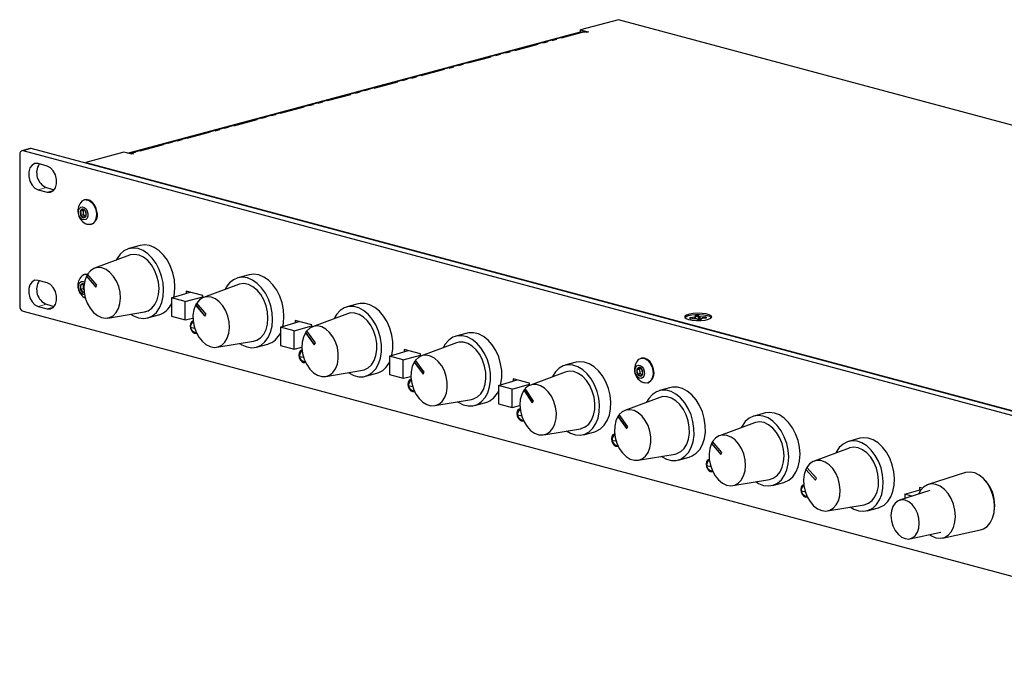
# Paper-space layout '_Dimetric' of a CAD drawing. Header units: millimetres. Extents: x -319 to 151, y -34 to 133.
# Tile 1 of 2: x -319 to -61, y -34 to 133. Entities that reach past the tile are written whole.
import ezdxf

# ---------------------------------------------------------------- set-up
doc = ezdxf.new("R2010")
doc.units = ezdxf.units.MM
doc.linetypes.add('PHANTOM', pattern=[12.7, 6.35, -1.27, 1.27, -1.27, 1.27, -1.27])

psp = doc.layouts.new('_Dimetric')

# ---------------------------------------------------------------- linework, layer by layer
at = {"color": 7, "linetype": 'Continuous', "lineweight": 25}
for p, q in [((-161.83, 133.05), (-171.8, 130.38)), ((149.78, 49.57), (-161.83, 133.05)), ((-290.54, 98.07), (-171.8, 129.88)), ((-171.23, 129.84), (-290.01, 98.02)), ((-171.8, 130.38), (-169.75, 129.83)), ((-171.8, 129.68), (-171.8, 130.38)), ((-170.2, 129.71), (-170.65, 129.83)), ((-169.75, 129.83), (-170.2, 129.71)), ((-316.05, 99.28), (-318.2, 98.71)), ((21.59, 7.76), (-317.87, 98.71)), ((23.73, 8.34), (-315.72, 99.28)), ((-291.47, 98.32), (-301.44, 95.65)), ((-289.42, 97.77), (-291.47, 98.32)), ((-318.77, 97.72), (-318.77, 58.08)), ((-301.44, 95.46), (-301.44, 95.65)), ((-301.44, 95.65), (10.17, 12.16)), ((-289.42, 98.01), (-288.97, 97.89)), ((-288.97, 97.89), (-289.42, 97.77)), ((-311.58, 94.7), (-313.92, 95.32)), ((-313.92, 88.47), (-311.58, 87.85)), ((-311.77, 89.05), (-309.7, 88.49)), ((-301.67, 85.85), (-301.83, 85.8)), ((-302.22, 83.05), (-302.87, 82.88)), ((-301.96, 83.27), (-302.22, 83.05)), ((-302.22, 83.05), (-302.09, 81.93)), ((-302.09, 81.93), (-302.75, 81.75)), ((-302.09, 81.93), (-301.53, 81.49)), ((-300.11, 79.38), (-299.94, 79.42)), ((-287.17, 73.86), (-290.13, 73.06)), ((-290.01, 71.3), (-299.18, 67.89)), ((-311.58, 64.11), (-313.92, 64.73)), ((-301.67, 66.27), (-301.83, 66.23)), ((-301.26, 65.83), (-301.29, 65.82)), ((-301.29, 65.82), (-298.82, 62.95)), ((-301.26, 65.83), (-298.8, 62.98)), ((-301.03, 66.25), (-301.2, 65.95)), ((-298.53, 63.48), (-300.99, 66.35)), ((-258.61, 66.2), (-261.58, 65.41)), ((-302.16, 63.62), (-302.82, 63.44)), ((-302.16, 62.52), (-302.82, 62.34)), ((-301.97, 63.72), (-302.16, 63.62)), ((-302.16, 63.62), (-302.16, 62.52)), ((-302.16, 62.52), (-301.92, 62.26)), ((-302.12, 64.39), (-301.79, 64.25)), ((-298.82, 62.95), (-298.53, 63.48)), ((-261.46, 63.65), (-270.63, 60.24)), ((-278.98, 60.13), (-274.06, 61.62)), ((-275.37, 59.16), (-278.98, 60.13)), ((-278.98, 60.13), (-278.98, 55.35)), ((-275.37, 59.16), (-270.81, 60.45)), ((-270.81, 60.75), (-275.12, 61.9)), ((-275.12, 61.9), (-275.12, 61.3)), ((-270.81, 60.16), (-270.81, 60.75)), ((-313.92, 57.88), (-311.58, 57.26)), ((-311.77, 58.46), (-309.7, 57.9)), ((-275.37, 54.39), (-275.37, 59.16)), ((-272.65, 58.28), (-272.68, 58.27)), ((-272.68, 58.27), (-270.25, 55.34)), ((-272.65, 58.28), (-270.23, 55.37)), ((-272.41, 58.7), (-272.59, 58.4)), ((-269.94, 55.86), (-272.38, 58.79)), ((-230.06, 58.55), (-233.02, 57.76)), ((-317.87, 56.62), (21.59, -34.33)), ((-295.69, 54.84), (-286.04, 56.46)), ((-285.26, 54.88), (-282.3, 55.67)), ((-278.98, 55.35), (-275.37, 54.39)), ((-275.37, 54.39), (-273.37, 54.86)), ((-270.25, 55.34), (-269.94, 55.86)), ((-242.25, 53.1), (-246.56, 54.25)), ((-246.56, 54.25), (-246.56, 53.65)), ((-232.9, 56), (-242.07, 52.59)), ((-142.34, 54.96), (-143.18, 54.91)), ((-143.16, 54.83), (-143.18, 54.91)), ((-143, 54.68), (-142.15, 54.73)), ((-141.79, 55.06), (-142.34, 54.96)), ((-142.33, 54.72), (-142.34, 54.96)), ((-142.15, 54.73), (-141.5, 54.7)), ((-141.84, 55.46), (-141.67, 55.24)), ((-141.67, 55.24), (-141.79, 55.06)), ((-141.76, 54.71), (-141.79, 55.06)), ((-141.62, 54.7), (-141.67, 55.24)), ((-141.5, 54.7), (-141.13, 54.55)), ((-141.13, 54.55), (-140.95, 54.32)), ((-140.8, 55.29), (-140.98, 55.51)), ((-140.98, 55.29), (-140.98, 55.51)), ((-140.98, 55.29), (-140.91, 54.37)), ((-140.88, 54.32), (-140.8, 55.29)), ((-140.43, 55.14), (-140.8, 55.29)), ((-140.47, 54.34), (-140.43, 55.14)), ((-139.77, 55.11), (-140.43, 55.14)), ((-140.28, 54.35), (-140.26, 54.6)), ((-140.26, 54.6), (-140.14, 54.77)), ((-140.08, 54.37), (-140.26, 54.6)), ((-140.14, 54.77), (-139.59, 54.87)), ((-138.93, 55.15), (-139.77, 55.11)), ((-139.77, 54.84), (-139.77, 55.11)), ((-139.59, 54.87), (-138.75, 54.92)), ((-139, 54.91), (-138.98, 54.94)), ((-138.98, 54.94), (-138.93, 55.15)), ((-250.43, 52.48), (-245.5, 53.97)), ((-246.81, 51.51), (-250.43, 52.48)), ((-250.43, 52.48), (-250.43, 47.7)), ((-246.81, 51.51), (-242.25, 52.8)), ((-242.25, 52.51), (-242.25, 53.1)), ((-246.81, 46.74), (-246.81, 51.51)), ((-243.87, 51.03), (-243.9, 51.01)), ((-243.9, 51.01), (-241.62, 47.86)), ((-243.87, 51.03), (-241.6, 47.89)), ((-243.6, 51.41), (-243.8, 51.13)), ((-241.28, 48.33), (-243.56, 51.49)), ((-201.5, 50.9), (-204.46, 50.11)), ((-267.13, 47.19), (-257.48, 48.81)), ((-256.71, 47.23), (-253.74, 48.02)), ((-250.43, 47.7), (-246.81, 46.74)), ((-246.81, 46.74), (-244.82, 47.21)), ((-241.62, 47.86), (-241.28, 48.33)), ((-213.7, 45.45), (-218.01, 46.6)), ((-218.01, 46.6), (-218.01, 45.99)), ((-204.34, 48.35), (-213.51, 44.93)), ((-221.87, 44.83), (-216.95, 46.32)), ((-218.26, 43.86), (-221.87, 44.83)), ((-221.87, 44.83), (-221.87, 40.05)), ((-218.26, 43.86), (-213.7, 45.15)), ((-213.7, 44.86), (-213.7, 45.45)), ((-155.83, 44.33), (-155.99, 44.28)), ((-218.26, 39.08), (-218.26, 43.86)), ((-215.35, 43.31), (-215.39, 43.29)), ((-215.39, 43.29), (-213.07, 40.17)), ((-215.35, 43.31), (-213.05, 40.21)), ((-215.09, 43.69), (-215.29, 43.41)), ((-212.74, 40.66), (-215.05, 43.78)), ((-172.94, 43.25), (-175.91, 42.46)), ((-156.41, 41.41), (-157.07, 41.23)), ((-156.13, 41.73), (-156.41, 41.41)), ((-156.41, 41.41), (-156.18, 40.29)), ((-238.57, 39.54), (-228.93, 41.16)), ((-228.15, 39.58), (-225.19, 40.37)), ((-221.87, 40.05), (-218.26, 39.08)), ((-218.26, 39.08), (-216.26, 39.55)), ((-213.07, 40.17), (-212.74, 40.66)), ((-185.14, 37.79), (-189.45, 38.95)), ((-189.45, 38.95), (-189.45, 38.34)), ((-175.79, 40.7), (-184.95, 37.28)), ((-156.18, 40.29), (-156.84, 40.11)), ((-156.18, 40.29), (-155.67, 39.99)), ((-193.31, 37.18), (-188.39, 38.66)), ((-189.7, 36.21), (-193.31, 37.18)), ((-193.31, 37.18), (-193.31, 32.4)), ((-189.7, 36.21), (-185.14, 37.5)), ((-189.7, 31.43), (-189.7, 36.21)), ((-186.32, 36.3), (-186.53, 36.05)), ((-184.09, 33.09), (-186.28, 36.38)), ((-185.14, 37.21), (-185.14, 37.79)), ((-154.27, 37.86), (-154.11, 37.9)), ((-148.16, 36.61), (-151.12, 35.82)), ((-186.6, 35.95), (-186.64, 35.93)), ((-186.64, 35.93), (-184.45, 32.65)), ((-186.6, 35.95), (-184.43, 32.68)), ((-151, 34.06), (-160.17, 30.64)), ((-210.02, 31.89), (-200.37, 33.51)), ((-199.59, 31.93), (-196.63, 32.72)), ((-193.31, 32.4), (-189.7, 31.43)), ((-189.7, 31.43), (-187.7, 31.9)), ((-184.45, 32.65), (-184.09, 33.09)), ((-161.98, 29.06), (-162.02, 29.05)), ((-162.02, 29.05), (-159.72, 25.9)), ((-161.98, 29.06), (-159.7, 25.93)), ((-161.72, 29.44), (-161.92, 29.17)), ((-159.38, 26.38), (-161.68, 29.53)), ((-123.37, 29.97), (-126.34, 29.18)), ((-181.46, 24.24), (-171.81, 25.86)), ((-159.72, 25.9), (-159.38, 26.38)), ((-126.21, 27.42), (-135.38, 24)), ((-171.04, 24.28), (-168.07, 25.07)), ((-98.59, 23.33), (-101.55, 22.54)), ((-137.46, 21.94), (-137.49, 21.93)), ((-137.49, 21.93), (-135.02, 19.06)), ((-137.46, 21.94), (-135.01, 19.09)), ((-137.23, 22.37), (-137.4, 22.06)), ((-134.73, 19.6), (-137.2, 22.46)), ((-101.43, 20.78), (-110.6, 17.36)), ((-156.67, 17.6), (-147.03, 19.22)), ((-146.25, 17.64), (-143.29, 18.43)), ((-135.02, 19.06), (-134.73, 19.6)), ((-112.52, 15.6), (-112.68, 15.28)), ((-109.97, 12.91), (-112.49, 15.7)), ((-112.74, 15.16), (-112.77, 15.15)), ((-112.77, 15.15), (-110.26, 12.37)), ((-112.74, 15.16), (-110.24, 12.4)), ((-110.26, 12.37), (-109.97, 12.91)), ((-70.96, 14.33), (-80.72, 11.21)), ((-131.89, 10.96), (-122.24, 12.58)), ((-121.46, 11), (-118.5, 11.79)), ((-82.26, 10.23), (-82.94, 10.42)), ((-82.94, 10.42), (-82.94, 9.81)), ((-80.27, 9.66), (-88.22, 7.12)), ((-86.81, 8.65), (-82.51, 9.94)), ((-84.98, 8.16), (-86.81, 8.65)), ((-86.81, 8.65), (-86.81, 7.57)), ((-107.1, 4.31), (-97.45, 5.94)), ((-96.68, 4.36), (-93.72, 5.15)), ((-85.5, -3.01), (-77.35, -1.24)), ((-76.97, -2.81), (-66.95, -0.63))]:
    psp.add_line(p, q, dxfattribs=at)
at = {"color": 7, "linetype": 'PHANTOM', "lineweight": 18}
for p, q in [((-170.65, 129.83), (-289.42, 98.01)), ((-317.87, 98.71), (-315.72, 99.28)), ((-289.42, 97.77), (-289.42, 98.01)), ((-311.77, 89.05), (-313.92, 88.47)), ((-309.87, 88.3), (-311.58, 87.85)), ((-311.77, 58.46), (-313.92, 57.88)), ((-309.87, 57.71), (-311.58, 57.26))]:
    psp.add_line(p, q, dxfattribs=at)
at = {"color": 7, "linetype": 'Continuous', "lineweight": 25, "flags": 128}
for points in [[(-171.23, 129.84), (-170.96, 129.87), (-170.65, 129.83)], [(-317.87, 98.71), (-318.04, 98.73), (-318.21, 98.71), (-318.37, 98.63), (-318.5, 98.52), (-318.61, 98.36), (-318.7, 98.17), (-318.75, 97.96), (-318.77, 97.72)], [(-315.72, 99.28), (-315.9, 99.31), (-316.05, 99.28)], [(-313.92, 95.32), (-314.78, 95.35), (-315.53, 94.95), (-316.09, 94.19), (-316.39, 93.16), (-316.39, 91.97), (-316.09, 90.77), (-315.53, 89.71), (-314.78, 88.91), (-313.92, 88.47)], [(-311.58, 87.85), (-310.72, 87.82), (-309.97, 88.21), (-309.4, 88.97), (-309.11, 90.01), (-309.11, 91.2), (-309.4, 92.4), (-309.97, 93.46), (-310.72, 94.26), (-311.58, 94.7)], [(-298.48, 82.52), (-298.73, 83.59), (-299.2, 84.55), (-299.85, 85.3), (-300.6, 85.77), (-301.37, 85.9), (-301.67, 85.85)], [(-301.34, 85.85), (-300.57, 85.64), (-299.84, 85.1), (-299.23, 84.28), (-298.81, 83.28), (-298.62, 82.21), (-298.69, 81.17), (-299.01, 80.29), (-299.54, 79.66), (-300.22, 79.35), (-300.98, 79.39), (-301.22, 79.47)], [(-302.31, 84), (-301.83, 83.85), (-301.39, 83.46), (-301.06, 82.88), (-300.89, 82.22), (-300.91, 81.57), (-301.11, 81.02), (-301.47, 80.67), (-301.92, 80.56), (-302.4, 80.72), (-302.84, 81.11), (-303.17, 81.68), (-303.34, 82.34), (-303.32, 83), (-303.12, 83.54), (-302.77, 83.89), (-302.31, 84)], [(-289.69, 55.85), (-288.95, 55.4), (-287.65, 54.89), (-286.35, 54.73), (-285.1, 54.93), (-283.96, 55.47), (-282.96, 56.34), (-282.14, 57.5), (-281.53, 58.92), (-281.16, 60.52), (-281.05, 62.26), (-281.18, 64.07), (-281.57, 65.87), (-282.2, 67.59), (-283.03, 69.18), (-284.05, 70.57), (-285.2, 71.71), (-286.45, 72.54), (-287.75, 73.05), (-289.05, 73.21), (-290.3, 73.01), (-291.44, 72.47), (-292.44, 71.6), (-293.26, 70.44), (-293.48, 70.01)], [(-278.4, 60.31), (-278.2, 61.32), (-278.08, 63.06), (-278.22, 64.86), (-278.61, 66.66), (-279.23, 68.39), (-280.07, 69.98), (-281.08, 71.37), (-282.24, 72.5), (-283.49, 73.34), (-284.79, 73.85), (-286.09, 74), (-287.17, 73.86)], [(-286.04, 56.46), (-285.08, 56.77), (-284.12, 57.43), (-283.32, 58.4), (-282.73, 59.63), (-282.37, 61.06), (-282.26, 62.62), (-282.4, 64.25), (-282.79, 65.87), (-283.42, 67.4), (-284.24, 68.77), (-285.22, 69.91), (-286.32, 70.78), (-287.49, 71.32), (-288.66, 71.53), (-289.79, 71.38), (-290.01, 71.3)], [(-301.29, 65.82), (-301.72, 64.57), (-301.92, 63.16), (-301.87, 61.66), (-301.57, 60.15), (-301.05, 58.71), (-300.32, 57.41), (-299.42, 56.31), (-298.41, 55.49), (-297.33, 54.97), (-296.24, 54.79), (-295.2, 54.96), (-294.26, 55.46), (-293.47, 56.28), (-292.87, 57.36), (-292.5, 58.66), (-292.36, 60.09), (-292.48, 61.6), (-292.83, 63.11), (-293.41, 64.52), (-294.19, 65.77), (-295.12, 66.8), (-296.15, 67.55), (-297.24, 67.98), (-298.32, 68.08), (-299.34, 67.82), (-300.25, 67.24), (-300.99, 66.35)], [(-313.92, 64.73), (-314.78, 64.76), (-315.53, 64.36), (-316.09, 63.6), (-316.39, 62.57), (-316.39, 61.38), (-316.09, 60.18), (-315.53, 59.12), (-314.78, 58.32), (-313.92, 57.88)], [(-301, 66.3), (-301, 66.3), (-301.67, 66.27)], [(-261.13, 48.2), (-260.52, 47.82), (-259.23, 47.28), (-257.93, 47.08), (-256.67, 47.24), (-255.52, 47.75), (-254.5, 48.58), (-253.66, 49.72), (-253.03, 51.11), (-252.63, 52.7), (-252.49, 54.42), (-252.6, 56.22), (-252.96, 58.03), (-253.56, 59.77), (-254.38, 61.37), (-255.38, 62.79), (-256.52, 63.95), (-257.76, 64.82), (-259.06, 65.36), (-260.36, 65.56), (-261.61, 65.4), (-262.77, 64.89), (-263.79, 64.06), (-264.63, 62.92), (-264.92, 62.36)], [(-249.84, 52.66), (-249.67, 53.49), (-249.53, 55.22), (-249.64, 57.02), (-250, 58.82), (-250.6, 60.56), (-251.41, 62.17), (-252.41, 63.58), (-253.55, 64.74), (-254.8, 65.61), (-256.09, 66.16), (-257.39, 66.35), (-258.61, 66.2)], [(-311.58, 57.26), (-310.72, 57.23), (-309.97, 57.62), (-309.4, 58.39), (-309.11, 59.42), (-309.11, 60.61), (-309.4, 61.81), (-309.97, 62.87), (-310.72, 63.67), (-311.58, 64.11)], [(-301.77, 60.99), (-302.12, 61.02), (-302.59, 61.27), (-302.99, 61.75), (-303.26, 62.37), (-303.36, 63.04), (-303.26, 63.66), (-302.99, 64.13), (-302.59, 64.39), (-302.12, 64.39), (-302.12, 64.39)], [(-257.48, 48.81), (-256.62, 49.07), (-255.64, 49.7), (-254.83, 50.64), (-254.22, 51.85), (-253.83, 53.26), (-253.7, 54.82), (-253.82, 56.45), (-254.19, 58.07), (-254.79, 59.61), (-255.6, 60.99), (-256.57, 62.16), (-257.66, 63.05), (-258.82, 63.63), (-259.99, 63.87), (-261.13, 63.76), (-261.46, 63.65)], [(-272.68, 58.27), (-273.14, 57.04), (-273.36, 55.64), (-273.33, 54.15), (-273.05, 52.63), (-272.55, 51.18), (-271.83, 49.86), (-270.95, 48.75), (-269.95, 47.9), (-268.87, 47.36), (-267.78, 47.15), (-266.74, 47.28), (-265.78, 47.75), (-264.98, 48.54), (-264.36, 49.6), (-263.96, 50.88), (-263.81, 52.31), (-263.9, 53.82), (-264.23, 55.32), (-264.79, 56.75), (-265.55, 58.02), (-266.47, 59.07), (-267.5, 59.85), (-268.58, 60.31), (-269.67, 60.43), (-270.7, 60.21), (-271.61, 59.65), (-272.38, 58.79)], [(-232.57, 40.55), (-232.51, 40.5), (-231.23, 39.82), (-229.92, 39.47), (-228.64, 39.48), (-227.44, 39.84), (-226.36, 40.54), (-225.44, 41.55), (-224.71, 42.83), (-224.21, 44.34), (-223.96, 46.02), (-223.96, 47.8), (-224.22, 49.61), (-224.72, 51.38), (-225.45, 53.05), (-226.37, 54.56), (-227.46, 55.83), (-228.66, 56.83), (-229.94, 57.52), (-231.25, 57.87), (-232.53, 57.86), (-233.73, 57.5), (-234.81, 56.8), (-235.73, 55.79), (-236.37, 54.71)], [(-221.28, 45.01), (-221.25, 45.14), (-221, 46.81), (-221, 48.59), (-221.26, 50.4), (-221.76, 52.18), (-222.48, 53.85), (-223.41, 55.35), (-224.49, 56.63), (-225.7, 57.63), (-226.98, 58.32), (-228.28, 58.66), (-229.56, 58.66), (-230.06, 58.55)], [(-228.93, 41.16), (-228.48, 41.27), (-227.45, 41.77), (-226.57, 42.59), (-225.87, 43.7), (-225.4, 45.04), (-225.17, 46.55), (-225.19, 48.16), (-225.46, 49.79), (-225.97, 51.37), (-226.7, 52.83), (-227.61, 54.09), (-228.66, 55.09), (-229.8, 55.8), (-230.98, 56.17), (-232.14, 56.19), (-232.9, 56)], [(-143.47, 54.49), (-142.52, 54.3), (-141.4, 54.22), (-140.24, 54.23), (-139.15, 54.34), (-138.26, 54.54), (-137.66, 54.81), (-137.42, 55.12), (-137.57, 55.43), (-138.08, 55.71), (-138.91, 55.93), (-139.95, 56.07), (-141.11, 56.11), (-142.25, 56.04), (-143.25, 55.88), (-144.01, 55.64), (-144.43, 55.35), (-144.48, 55.04), (-144.15, 54.74), (-143.47, 54.49)], [(-144.27, 54.82), (-144.29, 54.95), (-144.06, 55.24), (-143.5, 55.49), (-142.67, 55.68), (-141.65, 55.79)], [(-141.65, 55.79), (-140.55, 55.8), (-139.5, 55.72), (-138.61, 55.55), (-137.98, 55.31), (-137.66, 55.03), (-137.66, 54.82)], [(-138.98, 54.94), (-138.94, 54.91), (-138.94, 54.91)], [(-273.32, 54.08), (-273.41, 54.05), (-273.79, 53.81), (-274.05, 53.36), (-274.13, 52.78), (-274.05, 52.15), (-273.79, 51.56), (-273.41, 51.12), (-272.97, 50.87), (-272.52, 50.88), (-272.42, 50.91)], [(-243.9, 51.01), (-244.44, 49.86), (-244.75, 48.52), (-244.81, 47.05), (-244.63, 45.54), (-244.2, 44.05), (-243.56, 42.68), (-242.74, 41.48), (-241.77, 40.53), (-240.72, 39.87), (-239.63, 39.53), (-238.56, 39.54), (-237.56, 39.89), (-236.7, 40.57), (-236.01, 41.53), (-235.53, 42.74), (-235.28, 44.12), (-235.28, 45.61), (-235.52, 47.12), (-236.01, 48.58), (-236.7, 49.92), (-237.56, 51.06), (-238.55, 51.94), (-239.62, 52.53), (-240.71, 52.78), (-241.77, 52.68), (-242.73, 52.24), (-243.56, 51.49)], [(-204.01, 32.9), (-203.85, 32.79), (-202.57, 32.13), (-201.27, 31.81), (-199.99, 31.84), (-198.79, 32.23), (-197.72, 32.95), (-196.81, 33.99), (-196.11, 35.29), (-195.63, 36.82), (-195.4, 38.5), (-195.42, 40.29), (-195.69, 42.1), (-196.21, 43.87), (-196.96, 45.53), (-197.89, 47.01), (-198.99, 48.27), (-200.2, 49.25), (-201.49, 49.91), (-202.79, 50.23), (-204.07, 50.2), (-205.26, 49.81), (-206.33, 49.08), (-207.24, 48.05), (-207.81, 47.06)], [(-192.69, 37.5), (-192.67, 37.61), (-192.43, 39.3), (-192.45, 41.08), (-192.73, 42.89), (-193.25, 44.66), (-193.99, 46.32), (-194.93, 47.81), (-196.03, 49.07), (-197.24, 50.04), (-198.52, 50.7), (-199.83, 51.02), (-201.1, 50.99), (-201.5, 50.9)], [(-200.37, 33.51), (-199.84, 33.64), (-198.82, 34.17), (-197.95, 35.01), (-197.27, 36.14), (-196.82, 37.49), (-196.6, 39.01), (-196.64, 40.62), (-196.93, 42.26), (-197.46, 43.83), (-198.21, 45.27), (-199.13, 46.52), (-200.18, 47.5), (-201.33, 48.18), (-202.51, 48.53), (-203.66, 48.53), (-204.34, 48.35)], [(-244.78, 46.42), (-244.86, 46.4), (-245.24, 46.16), (-245.49, 45.71), (-245.58, 45.13), (-245.49, 44.49), (-245.24, 43.91), (-244.86, 43.46), (-244.41, 43.22), (-243.96, 43.23), (-243.87, 43.26)], [(-215.39, 43.29), (-215.91, 42.13), (-216.2, 40.77), (-216.25, 39.3), (-216.05, 37.79), (-215.61, 36.31), (-214.95, 34.94), (-214.12, 33.76), (-213.15, 32.82), (-212.09, 32.18), (-211, 31.87), (-209.93, 31.9), (-208.94, 32.28), (-208.09, 32.97), (-207.41, 33.96), (-206.94, 35.17), (-206.71, 36.57), (-206.73, 38.06), (-206.99, 39.57), (-207.49, 41.03), (-208.19, 42.35), (-209.07, 43.48), (-210.07, 44.34), (-211.14, 44.9), (-212.23, 45.13), (-213.28, 45.01), (-214.24, 44.55), (-215.05, 43.78)], [(-156.91, 43.65), (-156.49, 44.05), (-155.8, 44.32)], [(-152.71, 41.42), (-153.05, 42.46), (-153.59, 43.35), (-154.29, 44), (-155.06, 44.34), (-155.82, 44.33), (-155.83, 44.33)], [(-155.8, 44.32), (-155.03, 44.25), (-154.27, 43.82), (-153.61, 43.1), (-153.11, 42.16), (-152.83, 41.1), (-152.8, 40.04), (-153.02, 39.09), (-153.47, 38.35), (-154.1, 37.91), (-154.84, 37.81), (-155.38, 37.95)], [(-175.46, 25.25), (-174.45, 24.66), (-173.15, 24.22), (-171.85, 24.14), (-170.63, 24.41), (-169.51, 25.02), (-168.54, 25.96), (-167.76, 27.18), (-167.21, 28.63), (-166.89, 30.27), (-166.82, 32.03), (-167.02, 33.84), (-167.45, 35.63), (-168.13, 37.34), (-169, 38.89), (-170.05, 40.23), (-171.23, 41.3), (-172.49, 42.07), (-173.8, 42.51), (-175.09, 42.6), (-176.31, 42.33), (-177.43, 41.71), (-178.4, 40.78), (-179.18, 39.56), (-179.25, 39.41)], [(-168.07, 25.07), (-167.66, 25.2), (-166.54, 25.82), (-165.58, 26.75), (-164.8, 27.97), (-164.24, 29.43), (-163.93, 31.07), (-163.86, 32.82), (-164.05, 34.63), (-164.49, 36.43), (-165.16, 38.13), (-166.04, 39.68), (-167.09, 41.02), (-168.26, 42.1), (-169.53, 42.87), (-170.83, 43.3), (-172.12, 43.39), (-172.94, 43.25)], [(-156.63, 42.48), (-156.15, 42.41), (-155.68, 42.09), (-155.31, 41.57), (-155.09, 40.92), (-155.05, 40.25), (-155.19, 39.66), (-155.5, 39.24), (-155.93, 39.05), (-156.41, 39.12), (-156.87, 39.44), (-157.24, 39.96), (-157.47, 40.6), (-157.51, 41.27), (-157.37, 41.86), (-157.06, 42.29), (-156.63, 42.48)], [(-216.21, 38.77), (-216.3, 38.75), (-216.68, 38.51), (-216.93, 38.06), (-217.02, 37.48), (-216.93, 36.84), (-216.68, 36.26), (-216.3, 35.81), (-215.85, 35.57), (-215.41, 35.57), (-215.31, 35.61)], [(-171.81, 25.86), (-171.62, 25.9), (-170.56, 26.32), (-169.64, 27.07), (-168.9, 28.12), (-168.37, 29.41), (-168.08, 30.88), (-168.04, 32.48), (-168.26, 34.11), (-168.72, 35.71), (-169.4, 37.2), (-170.27, 38.51), (-171.29, 39.58), (-172.42, 40.36), (-173.59, 40.81), (-174.76, 40.92), (-175.79, 40.7)], [(-155.79, 40.05), (-155.7, 40.01), (-155.65, 39.99)], [(-186.64, 35.93), (-187.22, 34.84), (-187.59, 33.53), (-187.7, 32.08), (-187.57, 30.57), (-187.2, 29.07), (-186.61, 27.67), (-185.82, 26.43), (-184.88, 25.42), (-183.84, 24.69), (-182.75, 24.28), (-181.67, 24.21), (-180.66, 24.48), (-179.76, 25.09), (-179.03, 25.99), (-178.5, 27.15), (-178.2, 28.5), (-178.14, 29.97), (-178.33, 31.49), (-178.77, 32.97), (-179.41, 34.34), (-180.24, 35.53), (-181.21, 36.47), (-182.27, 37.12), (-183.36, 37.45), (-184.43, 37.43), (-185.42, 37.07), (-186.28, 36.38)], [(-143.29, 18.43), (-142.54, 18.7), (-141.46, 19.41), (-140.55, 20.43), (-139.83, 21.73), (-139.34, 23.24), (-139.09, 24.92), (-139.1, 26.7), (-139.37, 28.51), (-139.88, 30.29), (-140.61, 31.95), (-141.54, 33.45), (-142.63, 34.72), (-143.84, 35.71), (-145.12, 36.39), (-146.42, 36.73), (-147.7, 36.71), (-148.16, 36.61)], [(-150.67, 18.61), (-150.57, 18.54), (-149.29, 17.86), (-147.98, 17.52), (-146.71, 17.54), (-145.51, 17.91), (-144.43, 18.62), (-143.51, 19.64), (-142.79, 20.93), (-142.3, 22.45), (-142.06, 24.13), (-142.07, 25.91), (-142.33, 27.72), (-142.84, 29.49), (-143.57, 31.16), (-144.5, 32.66), (-145.59, 33.93), (-146.8, 34.92), (-148.08, 35.59), (-149.39, 35.93), (-150.66, 35.91), (-151.86, 35.54), (-152.94, 34.84), (-153.86, 33.81), (-154.47, 32.77)], [(-147.03, 19.22), (-146.55, 19.34), (-145.52, 19.85), (-144.65, 20.68), (-143.96, 21.79), (-143.49, 23.14), (-143.26, 24.65), (-143.29, 26.26), (-143.57, 27.89), (-144.09, 29.47), (-144.83, 30.92), (-145.74, 32.17), (-146.79, 33.17), (-147.93, 33.87), (-149.11, 34.23), (-150.27, 34.25), (-151, 34.06)], [(-187.65, 31.12), (-187.74, 31.1), (-188.12, 30.86), (-188.37, 30.41), (-188.46, 29.83), (-188.37, 29.19), (-188.12, 28.61), (-187.74, 28.16), (-187.3, 27.92), (-186.85, 27.92), (-186.75, 27.96)], [(-162.02, 29.05), (-162.55, 27.89), (-162.85, 26.54), (-162.91, 25.07), (-162.72, 23.56), (-162.29, 22.08), (-161.64, 20.7), (-160.81, 19.51), (-159.85, 18.57), (-158.79, 17.91), (-157.7, 17.59), (-156.63, 17.6), (-155.64, 17.96), (-154.78, 18.65), (-154.09, 19.62), (-153.62, 20.83), (-153.37, 22.21), (-153.38, 23.7), (-153.63, 25.22), (-154.12, 26.68), (-154.82, 28.01), (-155.69, 29.14), (-156.68, 30.02), (-157.75, 30.59), (-158.84, 30.84), (-159.9, 30.73), (-160.86, 30.29), (-161.68, 29.53)], [(-125.89, 11.97), (-125.14, 11.51), (-123.84, 11), (-122.54, 10.85), (-121.3, 11.05), (-120.15, 11.59), (-119.15, 12.46), (-118.33, 13.63), (-117.73, 15.04), (-117.36, 16.65), (-117.25, 18.39), (-117.39, 20.19), (-117.78, 21.99), (-118.4, 23.72), (-119.24, 25.31), (-120.25, 26.69), (-121.41, 27.83), (-122.66, 28.66), (-123.96, 29.17), (-125.26, 29.33), (-126.5, 29.13), (-127.65, 28.58), (-128.65, 27.71), (-129.47, 26.55), (-129.68, 26.13)], [(-118.5, 11.79), (-118.33, 11.84), (-117.19, 12.38), (-116.19, 13.26), (-115.37, 14.42), (-114.77, 15.83), (-114.4, 17.44), (-114.28, 19.18), (-114.42, 20.98), (-114.81, 22.79), (-115.44, 24.51), (-116.27, 26.1), (-117.29, 27.49), (-118.45, 28.62), (-119.7, 29.46), (-121, 29.96), (-122.29, 30.12), (-123.37, 29.97)], [(-122.24, 12.58), (-121.28, 12.89), (-120.31, 13.55), (-119.52, 14.52), (-118.93, 15.75), (-118.57, 17.18), (-118.46, 18.75), (-118.6, 20.38), (-119, 21.99), (-119.62, 23.52), (-120.44, 24.89), (-121.43, 26.03), (-122.53, 26.89), (-123.69, 27.44), (-124.86, 27.64), (-125.99, 27.49), (-126.21, 27.42)], [(-162.86, 24.48), (-162.96, 24.46), (-163.34, 24.22), (-163.59, 23.77), (-163.68, 23.19), (-163.59, 22.55), (-163.34, 21.97), (-162.96, 21.52), (-162.51, 21.28), (-162.06, 21.28), (-161.97, 21.32)], [(-137.49, 21.93), (-137.93, 20.68), (-138.12, 19.27), (-138.07, 17.77), (-137.77, 16.26), (-137.24, 14.82), (-136.51, 13.52), (-135.62, 12.43), (-134.61, 11.6), (-133.53, 11.09), (-132.44, 10.91), (-131.4, 11.08), (-130.46, 11.58), (-129.67, 12.4), (-129.07, 13.48), (-128.7, 14.78), (-128.56, 16.22), (-128.68, 17.73), (-129.03, 19.23), (-129.62, 20.64), (-130.39, 21.89), (-131.32, 22.92), (-132.36, 23.67), (-133.44, 24.1), (-134.53, 24.19), (-135.55, 23.94), (-136.45, 23.35), (-137.2, 22.46)], [(-93.72, 5.15), (-93.39, 5.25), (-92.26, 5.85), (-91.28, 6.76), (-90.49, 7.96), (-89.92, 9.4), (-89.58, 11.03), (-89.5, 12.79), (-89.68, 14.59), (-90.1, 16.39), (-90.75, 18.1), (-91.62, 19.66), (-92.65, 21.02), (-93.83, 22.11), (-95.09, 22.91), (-96.39, 23.37), (-97.68, 23.47), (-98.59, 23.33)], [(-101.1, 5.33), (-100.18, 4.78), (-98.88, 4.32), (-97.58, 4.21), (-96.35, 4.46), (-95.22, 5.05), (-94.24, 5.97), (-93.45, 7.17), (-92.88, 8.61), (-92.55, 10.24), (-92.46, 11.99), (-92.64, 13.8), (-93.06, 15.59), (-93.72, 17.31), (-94.58, 18.87), (-95.62, 20.23), (-96.79, 21.32), (-98.05, 22.11), (-99.35, 22.57), (-100.65, 22.68), (-101.88, 22.43), (-103.01, 21.84), (-103.99, 20.93), (-104.78, 19.73), (-104.89, 19.49)], [(-97.45, 5.94), (-97.44, 5.94), (-96.36, 6.31), (-95.42, 7.02), (-94.65, 8.02), (-94.08, 9.28), (-93.75, 10.73), (-93.68, 12.31), (-93.85, 13.94), (-94.28, 15.55), (-94.93, 17.06), (-95.77, 18.4), (-96.77, 19.51), (-97.88, 20.34), (-99.05, 20.84), (-100.22, 21), (-101.34, 20.81), (-101.43, 20.78)], [(-138.08, 17.84), (-138.17, 17.82), (-138.55, 17.58), (-138.8, 17.13), (-138.89, 16.55), (-138.8, 15.91), (-138.55, 15.33), (-138.17, 14.88), (-137.72, 14.64), (-137.28, 14.64), (-137.18, 14.68)], [(-112.77, 15.15), (-113.18, 13.88), (-113.34, 12.46), (-113.26, 10.95), (-112.94, 9.44), (-112.38, 8.01), (-111.63, 6.74), (-110.72, 5.67), (-109.7, 4.88), (-108.61, 4.41), (-107.53, 4.27), (-106.5, 4.48), (-105.57, 5.02), (-104.8, 5.87), (-104.23, 6.98), (-103.88, 8.3), (-103.78, 9.75), (-103.92, 11.27), (-104.31, 12.76), (-104.91, 14.16), (-105.71, 15.39), (-106.65, 16.39), (-107.7, 17.1), (-108.79, 17.49), (-109.86, 17.54), (-110.87, 17.24), (-111.76, 16.62), (-112.49, 15.7)], [(-63.31, 5.43), (-63.44, 7.07), (-63.82, 8.7), (-64.43, 10.25), (-65.24, 11.64), (-66.22, 12.8), (-67.32, 13.7), (-68.49, 14.27), (-69.68, 14.5), (-70.82, 14.38), (-70.96, 14.33)], [(-113.29, 11.2), (-113.39, 11.18), (-113.76, 10.94), (-114.02, 10.49), (-114.11, 9.9), (-114.02, 9.27), (-113.76, 8.69), (-113.39, 8.24), (-112.94, 8), (-112.49, 8), (-112.39, 8.04)], [(-73.55, 2.87), (-73.68, 4.46), (-74.06, 6.04), (-74.67, 7.53), (-75.49, 8.85), (-76.46, 9.95), (-77.55, 10.76), (-78.69, 11.24), (-79.83, 11.37), (-80.92, 11.14), (-81.89, 10.57), (-82.7, 9.68), (-83.23, 8.71)], [(-83.04, 1.09), (-83.17, 2.43), (-83.54, 3.75), (-84.13, 4.96), (-84.89, 5.96), (-85.79, 6.71), (-86.75, 7.14), (-87.71, 7.22), (-88.6, 6.96), (-89.37, 6.36), (-89.96, 5.47), (-90.33, 4.35), (-90.46, 3.08), (-90.33, 1.74), (-89.96, 0.42), (-89.37, -0.79), (-88.6, -1.8), (-87.71, -2.54), (-86.75, -2.97), (-85.79, -3.06), (-84.89, -2.79), (-84.13, -2.19), (-83.54, -1.31), (-83.17, -0.19), (-83.04, 1.09)], [(-66.95, -0.63), (-66.22, -0.39), (-65.24, 0.25), (-64.43, 1.21), (-63.82, 2.43), (-63.44, 3.86), (-63.31, 5.43)], [(-63.42, 3.94), (-63.38, 4.18), (-63.25, 5.68)], [(-80.39, -1.9), (-79.83, -2.27), (-78.69, -2.75), (-77.55, -2.88), (-76.46, -2.66), (-75.49, -2.08), (-74.67, -1.19), (-74.06, -0.03), (-73.68, 1.35), (-73.55, 2.87)]]:
    psp.add_lwpolyline(points, dxfattribs=at)
at = {"color": 7, "linetype": 'PHANTOM', "lineweight": 18, "flags": 128}
for points in [[(-273.56, 52.3), (-273.74, 52.36), (-273.88, 52.43), (-273.97, 52.51), (-274, 52.59)], [(-245, 44.65), (-245.19, 44.71), (-245.32, 44.78), (-245.41, 44.86), (-245.44, 44.94)], [(-216.44, 37), (-216.63, 37.06), (-216.77, 37.13), (-216.85, 37.21), (-216.88, 37.29)], [(-187.88, 29.35), (-188.07, 29.41), (-188.21, 29.48), (-188.3, 29.56), (-188.32, 29.63)], [(-163.1, 22.71), (-163.29, 22.77), (-163.43, 22.84), (-163.51, 22.92), (-163.54, 22.99)], [(-138.31, 16.07), (-138.5, 16.13), (-138.64, 16.2), (-138.72, 16.28), (-138.75, 16.35)], [(-113.53, 9.43), (-113.71, 9.49), (-113.85, 9.56), (-113.94, 9.64), (-113.97, 9.71)]]:
    psp.add_lwpolyline(points, dxfattribs=at)
at = {"color": 7, "linetype": 'Continuous', "lineweight": 25}
for centre, radius, start, end in [((-289.72, 96.95), 1.1, 73.9841, 112.9754), ((-310.1, 92.94), 4.23, 146.8791, 246.835), ((-299.8, 82.9), 3.72, 142.4519, 247.544), ((-301.39, 84.16), 1.69, 88.5645, 143.6148), ((-301.37, 82.48), 1.55, 165.1785, 207.8572), ((-302.23, 82.75), 0.652, 91.0165, 169.0628), ((-302.4, 82.43), 0.988, 22.5871, 80.9663), ((-301.2, 82.66), 0.972, 141.1045, 190.0098), ((-301.01, 82.58), 0.561, 152.217, 238.0812), ((-302.86, 82.08), 1.55, 345.1785, 27.8572), ((-301.83, 82.13), 0.988, 202.5871, 260.9663), ((-300.86, 82.61), 1.3, 185.3396, 229.1245), ((-302, 81.81), 0.652, 271.0165, 349.0628), ((-301.27, 82.18), 0.708, 231.0234, 251.5351), ((-301.02, 81.82), 2.63, 294.0525, 15.4491), ((-310.1, 62.35), 4.23, 146.8791, 246.835), ((-299.8, 63.33), 3.72, 142.4519, 242.0027), ((-301.41, 64.63), 1.65, 77.4968, 144.3485), ((-296.39, 63.5), 5.39, 152.9814, 154.3903), ((-296.86, 63.76), 4.86, 147.5489, 149.0592), ((-301.48, 62.89), 1.45, 157.582, 202.418), ((-302.26, 63.23), 0.595, 75.8168, 159.0182), ((-301.72, 62.68), 1.16, 197.2902, 249.6675), ((-301.26, 63.11), 0.908, 138.8158, 182.6543), ((-300.76, 63.07), 1.4, 180.0419, 214.0525), ((-302.33, 63.04), 0.794, 55.048, 74.2529), ((-301.96, 62.15), 0.574, 254.3986, 280.0679), ((-317.27, 57.99), 1.5, 176.6365, 246.4081), ((-283.92, 60.81), 5.38, 287.5311, 336.5742), ((-267.95, 55.9), 5.26, 151.7469, 153.1787), ((-268.4, 56.17), 4.74, 146.2255, 147.7604), ((-142.87, 54.97), 0.316, 190.2136, 245.8841), ((-140.98, 47.8), 7.71, 89.9825, 96.4481), ((-140.97, 47.6), 7.69, 90.0847, 95.3029), ((-140.95, 62.04), 7.71, 269.9825, 276.4481), ((-139.06, 54.87), 0.316, 10.2136, 65.8841), ((-272.5, 52.59), 1.5, 122.1834, 269.6651), ((-255.34, 53.13), 5.35, 287.3814, 336.7238), ((-239.82, 48.5), 4.77, 146.5074, 148.0371), ((-240.2, 48.77), 4.3, 140.6122, 142.2499), ((-243.94, 44.94), 1.5, 122.1834, 269.6651), ((-226.74, 45.43), 5.29, 287.0768, 337.0284), ((-211.19, 40.81), 4.85, 147.4905, 149.0019), ((-211.58, 41.08), 4.38, 141.6646, 143.2834), ((-153.96, 41.38), 3.72, 142.4519, 247.544), ((-156.34, 41.18), 0.726, 103.1557, 175.5505), ((-156.49, 41.02), 0.865, 27.1596, 91.2021), ((-155.27, 41.12), 1.06, 144.2537, 194.6894), ((-155.17, 41.06), 0.562, 152.0088, 237.9871), ((-157.07, 40.55), 1.6, 350.6625, 32.4714), ((-155.36, 40.44), 2.83, 296.4162, 20.2926), ((-155.48, 40.97), 1.6, 170.6625, 212.4714), ((-156.07, 40.51), 0.865, 207.1596, 271.2021), ((-155.1, 41.05), 1.21, 189.6005, 235.5988), ((-156.21, 40.35), 0.726, 283.1557, 355.5505), ((-215.38, 37.29), 1.5, 122.1834, 269.6651), ((-183.26, 33.62), 4.07, 137.0644, 138.7642), ((-198.2, 37.8), 5.31, 287.1896, 336.9156), ((-182.93, 33.36), 4.49, 143.1887, 144.7798), ((-186.82, 29.63), 1.5, 122.1834, 269.6651), ((-157.89, 26.54), 4.8, 146.8866, 148.4093), ((-158.28, 26.81), 4.33, 141.0181, 142.6485), ((-162.04, 22.99), 1.5, 122.1408, 269.7007), ((-132.59, 19.61), 5.4, 153.0399, 154.4477), ((-133.05, 19.87), 4.86, 147.6116, 149.1208), ((-137.25, 16.35), 1.5, 122.1834, 269.6651), ((-108.13, 13.15), 5.02, 149.3008, 150.7783), ((-107.65, 12.9), 5.57, 154.6156, 155.9943), ((-112.47, 9.71), 1.5, 122.1834, 269.6651), ((-73.06, 5.75), 9.81, 359.5691, 41.4627)]:
    psp.add_arc(centre, radius, start, end, dxfattribs=at)
at = {"color": 7, "linetype": 'PHANTOM', "lineweight": 18}
for centre, start, end in [((-272.66, 55.89), 255.9658, 265.8154), ((-244.1, 48.24), 255.9658, 265.8154), ((-215.55, 40.59), 255.9658, 265.8154), ((-186.99, 32.94), 255.9658, 265.8154), ((-162.2, 26.3), 255.9667, 265.8287), ((-137.42, 19.66), 255.9658, 265.8154), ((-112.63, 13.02), 255.9658, 265.8154)]:
    psp.add_arc(centre, 3.7, start, end, dxfattribs=at)
at = {"color": 7, "linetype": 'Continuous', "lineweight": 25}
for points, knots in [([(-302.25, 83.41), (-302.26, 83.37), (-302.29, 83.34), (-302.35, 83.26), (-302.4, 83.22), (-302.56, 83.08), (-302.71, 82.98), (-302.87, 82.88)], [0, 0, 0, 0, 0.25, 0.25, 0.5, 0.5, 1, 1, 1, 1]), ([(-302.75, 81.75), (-302.7, 81.95), (-302.68, 82.15), (-302.72, 82.54), (-302.79, 82.72), (-302.87, 82.88)], [0, 0, 0, 0, 0.5, 0.5, 1, 1, 1, 1]), ([(-301.49, 82.81), (-301.52, 82.87), (-301.55, 82.92), (-301.64, 83.03), (-301.69, 83.08), (-301.89, 83.24), (-302.06, 83.33), (-302.25, 83.41)], [0, 0, 0, 0, 0.25, 0.25, 0.5, 0.5, 1, 1, 1, 1]), ([(-302.75, 81.75), (-302.65, 81.72), (-302.57, 81.68), (-302.4, 81.59), (-302.33, 81.54), (-302.13, 81.38), (-302.04, 81.27), (-301.99, 81.16)], [0, 0, 0, 0, 0.25, 0.25, 0.5, 0.5, 1, 1, 1, 1]), ([(-301.99, 81.16), (-301.91, 81.21), (-301.83, 81.26), (-301.69, 81.35), (-301.62, 81.4), (-301.46, 81.54), (-301.4, 81.62), (-301.36, 81.69)], [0, 0, 0, 0, 0.25, 0.25, 0.5, 0.5, 1, 1, 1, 1]), ([(-301.36, 81.69), (-301.35, 81.74), (-301.32, 81.86), (-301.31, 82.01), (-301.31, 82.1), (-301.31, 82.12)], [0, 0, 0, 0, 0.402302, 0.863138, 1, 1, 1, 1]), ([(-301.03, 66.25), (-301.08, 66.2), (-301.12, 66.14), (-301.18, 66.04), (-301.19, 65.99), (-301.2, 65.95)], [0, 0, 0, 0, 0.5, 0.5, 1, 1, 1, 1]), ([(-302.12, 63.81), (-302.14, 63.79), (-302.17, 63.77), (-302.25, 63.72), (-302.3, 63.69), (-302.48, 63.59), (-302.64, 63.52), (-302.82, 63.44)], [0, 0, 0, 0, 0.25, 0.25, 0.5, 0.5, 1, 1, 1, 1]), ([(-302.82, 62.34), (-302.76, 62.53), (-302.71, 62.73), (-302.71, 63.12), (-302.76, 63.29), (-302.82, 63.44)], [0, 0, 0, 0, 0.5, 0.5, 1, 1, 1, 1]), ([(-302.82, 62.34), (-302.73, 62.29), (-302.65, 62.24), (-302.49, 62.13), (-302.42, 62.07), (-302.24, 61.87), (-302.16, 61.73), (-302.12, 61.6)], [0, 0, 0, 0, 0.25, 0.25, 0.5, 0.5, 1, 1, 1, 1]), ([(-301.86, 63.65), (-301.87, 63.65), (-301.9, 63.68), (-301.99, 63.73), (-302.07, 63.78), (-302.12, 63.81)], [0, 0, 0, 0, 0.035637, 0.515609, 1, 1, 1, 1]), ([(-302.12, 61.6), (-302.04, 61.63), (-301.93, 61.68), (-301.83, 61.73), (-301.8, 61.74)], [0, 0, 0, 0, 0.649652, 1, 1, 1, 1]), ([(-272.41, 58.7), (-272.46, 58.64), (-272.51, 58.59), (-272.56, 58.49), (-272.58, 58.44), (-272.59, 58.4)], [0, 0, 0, 0, 0.5, 0.5, 1, 1, 1, 1]), ([(-243.6, 51.41), (-243.66, 51.36), (-243.7, 51.31), (-243.77, 51.21), (-243.79, 51.17), (-243.8, 51.13)], [0, 0, 0, 0, 0.5, 0.5, 1, 1, 1, 1]), ([(-215.09, 43.69), (-215.15, 43.64), (-215.19, 43.59), (-215.26, 43.5), (-215.28, 43.45), (-215.29, 43.41)], [0, 0, 0, 0, 0.5, 0.5, 1, 1, 1, 1]), ([(-156.51, 41.88), (-156.52, 41.84), (-156.54, 41.8), (-156.59, 41.7), (-156.63, 41.64), (-156.77, 41.47), (-156.91, 41.35), (-157.07, 41.23)], [0, 0, 0, 0, 0.25, 0.25, 0.5, 0.5, 1, 1, 1, 1]), ([(-155.72, 41.41), (-155.75, 41.46), (-155.79, 41.5), (-155.88, 41.59), (-155.93, 41.64), (-156.14, 41.76), (-156.32, 41.83), (-156.51, 41.88)], [0, 0, 0, 0, 0.25, 0.25, 0.5, 0.5, 1, 1, 1, 1]), ([(-156.84, 40.11), (-156.81, 40.3), (-156.8, 40.5), (-156.88, 40.9), (-156.97, 41.08), (-157.07, 41.23)], [0, 0, 0, 0, 0.5, 0.5, 1, 1, 1, 1]), ([(-156.84, 40.11), (-156.74, 40.08), (-156.65, 40.05), (-156.48, 39.99), (-156.4, 39.95), (-156.2, 39.83), (-156.11, 39.73), (-156.05, 39.64)], [0, 0, 0, 0, 0.25, 0.25, 0.5, 0.5, 1, 1, 1, 1]), ([(-156.05, 39.64), (-155.97, 39.7), (-155.9, 39.76), (-155.77, 39.88), (-155.71, 39.94), (-155.56, 40.11), (-155.51, 40.21), (-155.49, 40.29)], [0, 0, 0, 0, 0.25, 0.25, 0.5, 0.5, 1, 1, 1, 1]), ([(-155.49, 40.29), (-155.48, 40.35), (-155.47, 40.45), (-155.47, 40.55), (-155.47, 40.59)], [0, 0, 0, 0, 0.585612, 1, 1, 1, 1]), ([(-186.32, 36.3), (-186.38, 36.26), (-186.43, 36.21), (-186.5, 36.12), (-186.52, 36.08), (-186.53, 36.05)], [0, 0, 0, 0, 0.5, 0.5, 1, 1, 1, 1]), ([(-161.72, 29.44), (-161.77, 29.39), (-161.82, 29.34), (-161.89, 29.25), (-161.91, 29.2), (-161.92, 29.17)], [0, 0, 0, 0, 0.5, 0.5, 1, 1, 1, 1]), ([(-137.23, 22.37), (-137.28, 22.31), (-137.32, 22.26), (-137.38, 22.15), (-137.39, 22.1), (-137.4, 22.06)], [0, 0, 0, 0, 0.5, 0.5, 1, 1, 1, 1]), ([(-112.52, 15.6), (-112.56, 15.54), (-112.61, 15.49), (-112.66, 15.38), (-112.68, 15.33), (-112.68, 15.28)], [0, 0, 0, 0, 0.5, 0.5, 1, 1, 1, 1])]:
    psp.add_open_spline(points, degree=3, knots=knots, dxfattribs=at)

doc.saveas('drawing.dxf')
